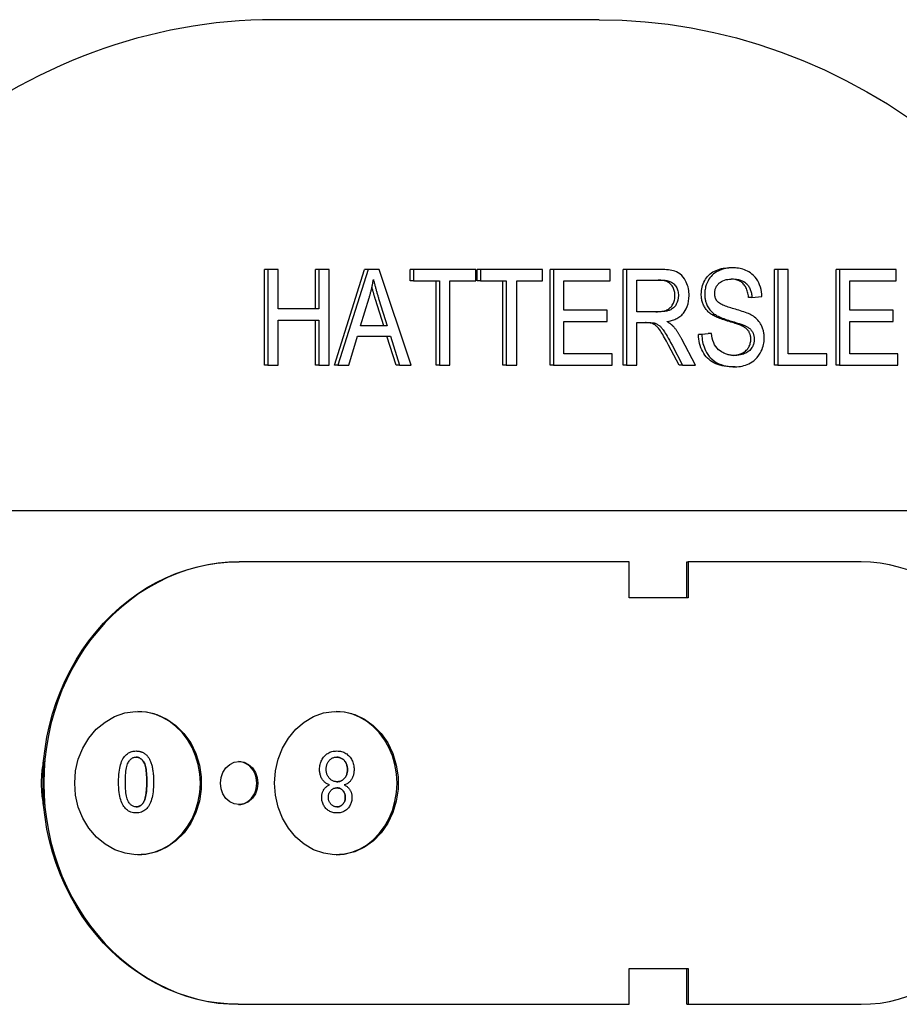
# Model space of a CAD drawing. Header units: millimetres. Extents: x 17 to 3703, y 14 to 406.
# Tile 5 of 11: x 298 to 335, y 365 to 406. Entities that reach past the tile are written whole.
import ezdxf

# ---------------------------------------------------------------- set-up
doc = ezdxf.new("R2010")
doc.units = ezdxf.units.MM
doc.layers.add('DETAIL', color=2, linetype='Continuous')

msp = doc.modelspace()

# ---------------------------------------------------------------- linework, layer by layer
at = {"layer": 'DETAIL'}
for p, q in [((322.407, 406.458), (308.814, 406.458)), ((308.405, 392.011), (308.405, 396.011)), ((308.548, 396.011), (308.405, 396.011)), ((308.548, 396.011), (308.548, 392.011)), ((308.983, 396.011), (308.548, 396.011)), ((308.983, 394.368), (308.983, 396.011)), ((310.537, 394.368), (310.537, 396.011)), ((310.681, 396.011), (310.537, 396.011)), ((310.681, 396.011), (310.681, 394.368)), ((311.115, 396.011), (310.681, 396.011)), ((311.115, 392.011), (311.115, 396.011)), ((311.337, 392.011), (312.595, 396.011)), ((312.739, 396.011), (311.48, 392.011)), ((312.739, 396.011), (312.595, 396.011)), ((313.208, 396.011), (312.739, 396.011)), ((314.547, 392.011), (313.208, 396.011)), ((314.503, 395.539), (314.503, 396.011)), ((314.647, 396.011), (314.503, 396.011)), ((314.647, 396.011), (314.647, 395.539)), ((317.244, 396.011), (314.647, 396.011)), ((317.244, 395.539), (317.244, 396.011)), ((317.3, 395.539), (317.3, 396.011)), ((317.444, 396.011), (317.3, 396.011)), ((317.444, 396.011), (317.444, 395.539)), ((320.041, 396.011), (317.444, 396.011)), ((320.041, 395.539), (320.041, 396.011)), ((320.352, 392.011), (320.352, 396.011)), ((320.496, 396.011), (320.352, 396.011)), ((320.496, 396.011), (320.496, 392.011)), ((322.868, 396.011), (320.496, 396.011)), ((322.868, 395.539), (322.868, 396.011)), ((323.404, 392.011), (323.404, 396.011)), ((323.547, 396.011), (323.404, 396.011)), ((323.547, 396.011), (323.547, 392.011)), ((325.001, 396.011), (323.547, 396.011)), ((327.978, 396.081), (327.834, 396.081)), ((329.74, 392.011), (329.74, 396.011)), ((329.883, 396.011), (329.74, 396.011)), ((330.318, 396.011), (329.883, 396.011)), ((329.883, 396.011), (329.883, 392.011)), ((330.318, 392.484), (330.318, 396.011)), ((332.312, 392.011), (332.312, 396.011)), ((332.456, 396.011), (332.312, 396.011)), ((334.828, 396.011), (332.456, 396.011)), ((332.456, 396.011), (332.456, 392.011)), ((334.828, 395.539), (334.828, 396.011)), ((314.647, 395.539), (314.503, 395.539)), ((314.647, 395.539), (315.726, 395.539)), ((315.582, 392.011), (315.582, 395.539)), ((315.726, 395.539), (315.726, 392.011)), ((316.16, 392.011), (316.16, 395.539)), ((316.16, 395.539), (317.244, 395.539)), ((317.444, 395.539), (317.3, 395.539)), ((317.444, 395.539), (318.523, 395.539)), ((318.379, 392.011), (318.379, 395.539)), ((318.523, 395.539), (318.523, 392.011)), ((318.957, 392.011), (318.957, 395.539)), ((318.957, 395.539), (320.041, 395.539)), ((320.93, 395.539), (322.868, 395.539)), ((320.93, 394.316), (320.93, 395.539)), ((323.982, 395.569), (325.018, 395.569)), ((323.982, 394.246), (323.982, 395.569)), ((332.89, 394.316), (332.89, 395.539)), ((332.89, 395.539), (334.828, 395.539)), ((328.797, 394.847), (329.212, 394.886)), ((312.424, 393.652), (312.786, 394.825)), ((313.394, 393.652), (313.05, 394.761)), ((313.193, 394.761), (313.538, 393.652)), ((328.797, 394.847), (328.654, 394.847)), ((310.681, 394.368), (308.983, 394.368)), ((322.746, 394.316), (320.93, 394.316)), ((322.746, 393.844), (322.746, 394.316)), ((324.914, 394.246), (323.982, 394.246)), ((327.286, 394.109), (327.143, 394.109)), ((334.706, 394.316), (332.89, 394.316)), ((334.706, 393.844), (334.706, 394.316)), ((308.983, 392.011), (308.983, 393.895)), ((308.983, 393.895), (310.681, 393.895)), ((310.537, 392.011), (310.537, 393.895)), ((310.681, 393.895), (310.681, 392.011)), ((313.538, 393.652), (312.424, 393.652)), ((320.93, 392.484), (320.93, 393.844)), ((320.93, 393.844), (322.746, 393.844)), ((323.982, 392.011), (323.982, 393.789)), ((323.982, 393.789), (324.484, 393.789)), ((324.726, 393.77), (324.583, 393.77)), ((328.507, 393.661), (328.364, 393.661)), ((332.89, 392.484), (332.89, 393.844)), ((332.89, 393.844), (334.706, 393.844)), ((311.939, 392.011), (312.299, 393.222)), ((312.299, 393.222), (313.673, 393.222)), ((313.909, 392.011), (313.529, 393.222)), ((313.673, 393.222), (314.052, 392.011)), ((326.556, 393.298), (326.965, 393.341)), ((326.699, 393.298), (326.556, 393.298)), ((327.109, 393.341), (326.699, 393.298)), ((327.109, 393.341), (326.965, 393.341)), ((325.747, 392.011), (325.312, 392.844)), ((325.455, 392.844), (325.89, 392.011)), ((326.432, 392.011), (325.865, 393.1)), ((322.943, 392.484), (320.93, 392.484)), ((322.943, 392.011), (322.943, 392.484)), ((331.931, 392.484), (330.318, 392.484)), ((331.931, 392.011), (331.931, 392.484)), ((334.903, 392.484), (332.89, 392.484)), ((334.903, 392.011), (334.903, 392.484)), ((308.548, 392.011), (308.405, 392.011)), ((308.548, 392.011), (308.983, 392.011)), ((310.681, 392.011), (310.537, 392.011)), ((310.681, 392.011), (311.115, 392.011)), ((311.48, 392.011), (311.337, 392.011)), ((311.48, 392.011), (311.939, 392.011)), ((314.052, 392.011), (313.909, 392.011)), ((314.052, 392.011), (314.547, 392.011)), ((315.726, 392.011), (315.582, 392.011)), ((315.726, 392.011), (316.16, 392.011)), ((318.523, 392.011), (318.379, 392.011)), ((318.523, 392.011), (318.957, 392.011)), ((320.496, 392.011), (320.352, 392.011)), ((320.496, 392.011), (322.943, 392.011)), ((323.547, 392.011), (323.404, 392.011)), ((323.547, 392.011), (323.982, 392.011)), ((325.89, 392.011), (325.747, 392.011)), ((325.89, 392.011), (326.432, 392.011)), ((329.883, 392.011), (329.74, 392.011)), ((329.883, 392.011), (331.931, 392.011)), ((332.456, 392.011), (332.312, 392.011)), ((332.456, 392.011), (334.903, 392.011)), ((328.098, 391.944), (327.954, 391.944)), ((292.914, 385.933), (300.249, 385.933)), ((302.456, 385.933), (346.144, 385.933)), ((307.3, 383.783), (307.349, 383.783)), ((323.664, 383.783), (307.349, 383.783)), ((323.664, 382.283), (323.664, 383.783)), ((326.069, 383.783), (326.127, 383.783)), ((326.069, 382.283), (326.069, 383.783)), ((333.365, 383.783), (326.127, 383.783)), ((326.127, 383.783), (326.127, 382.283)), ((326.127, 382.283), (323.664, 382.283)), ((303.037, 375.877), (303.037, 375.877)), ((311.433, 375.877), (311.433, 375.877)), ((311.126, 374.456), (311.126, 374.456)), ((303.037, 373.284), (303.037, 373.284)), ((311.438, 373.284), (311.438, 373.284)), ((323.664, 365.283), (323.664, 366.783)), ((323.664, 366.783), (326.127, 366.783)), ((326.069, 365.283), (326.069, 366.783)), ((326.127, 366.783), (326.127, 365.283)), ((307.3, 365.283), (307.349, 365.283)), ((307.349, 365.283), (323.664, 365.283)), ((326.069, 365.283), (326.127, 365.283)), ((326.127, 365.283), (333.365, 365.283))]:
    msp.add_line(p, q, dxfattribs=at)
at = {"layer": 'DETAIL', "flags": 128}
for points in [[(322.407, 406.458), (323.372, 406.437), (324.336, 406.373), (325.297, 406.266), (326.254, 406.118), (327.205, 405.927), (328.15, 405.694), (329.086, 405.42), (330.013, 405.105), (330.929, 404.75), (331.834, 404.355), (332.725, 403.92), (333.602, 403.447), (334.464, 402.936), (335.309, 402.388)], [(326.167, 394.92), (326.166, 394.993), (326.16, 395.066), (326.151, 395.138), (326.139, 395.209), (326.122, 395.28), (326.102, 395.348), (326.078, 395.415), (326.051, 395.48), (326.02, 395.544), (325.979, 395.616), (325.926, 395.691), (325.86, 395.766), (325.785, 395.831), (325.712, 395.879), (325.642, 395.914), (325.577, 395.939), (325.513, 395.958), (325.445, 395.974), (325.374, 395.986), (325.302, 395.996), (325.227, 396.003), (325.152, 396.008), (325.076, 396.011), (325.001, 396.011)], [(326.678, 394.978), (326.68, 395.053), (326.687, 395.128), (326.698, 395.2), (326.713, 395.272), (326.733, 395.342), (326.758, 395.411), (326.786, 395.479), (326.819, 395.545), (326.857, 395.608), (326.898, 395.668), (326.943, 395.724), (326.993, 395.776), (327.046, 395.824), (327.104, 395.868), (327.166, 395.908), (327.231, 395.944), (327.3, 395.976), (327.371, 396.004), (327.443, 396.028), (327.518, 396.047), (327.594, 396.062), (327.672, 396.073), (327.752, 396.079), (327.834, 396.081)], [(327.978, 396.081), (327.842, 396.076), (327.708, 396.057), (327.578, 396.025), (327.468, 395.987), (327.38, 395.947), (327.314, 395.911), (327.252, 395.871), (327.194, 395.827), (327.138, 395.778), (327.086, 395.723), (327.037, 395.663), (326.996, 395.602), (326.961, 395.542), (326.931, 395.483), (326.907, 395.428), (326.888, 395.376), (326.872, 395.328), (326.859, 395.28), (326.847, 395.231), (326.838, 395.181), (326.831, 395.131), (326.826, 395.08), (326.823, 395.029), (326.822, 394.978)], [(329.212, 394.886), (329.206, 394.985), (329.194, 395.084), (329.176, 395.181), (329.151, 395.275), (329.119, 395.366), (329.082, 395.455), (329.037, 395.54), (328.986, 395.621), (328.927, 395.697), (328.863, 395.765), (328.798, 395.823), (328.732, 395.872), (328.667, 395.913), (328.605, 395.946), (328.544, 395.974), (328.484, 395.998), (328.422, 396.019), (328.36, 396.036), (328.297, 396.051), (328.234, 396.062), (328.17, 396.071), (328.106, 396.077), (328.042, 396.08), (327.978, 396.081)], [(312.786, 394.825), (312.795, 394.857), (312.804, 394.888), (312.813, 394.919), (312.822, 394.951), (312.83, 394.982), (312.839, 395.014), (312.847, 395.045), (312.855, 395.077), (312.863, 395.109), (312.871, 395.14), (312.878, 395.172), (312.886, 395.204), (312.893, 395.236), (312.9, 395.268), (312.907, 395.3), (312.914, 395.332), (312.921, 395.364), (312.928, 395.397), (312.934, 395.429), (312.94, 395.461), (312.946, 395.493), (312.952, 395.526), (312.958, 395.558), (312.963, 395.591)], [(312.963, 395.591), (312.972, 395.556), (312.98, 395.521), (312.989, 395.486), (312.997, 395.45), (313.007, 395.415), (313.016, 395.38), (313.025, 395.344), (313.034, 395.309), (313.044, 395.275), (313.053, 395.24), (313.063, 395.206), (313.072, 395.172), (313.082, 395.138), (313.092, 395.104), (313.102, 395.069), (313.111, 395.035), (313.122, 395), (313.132, 394.966), (313.142, 394.931), (313.152, 394.897), (313.162, 394.863), (313.173, 394.829), (313.183, 394.795), (313.193, 394.761)], [(325.577, 394.92), (325.576, 394.966), (325.572, 395.012), (325.566, 395.055), (325.558, 395.098), (325.548, 395.139), (325.535, 395.178), (325.519, 395.216), (325.502, 395.253), (325.482, 395.289), (325.46, 395.323), (325.435, 395.355), (325.408, 395.386), (325.379, 395.416), (325.347, 395.442), (325.312, 395.466), (325.274, 395.488), (325.234, 395.507), (325.191, 395.524), (325.145, 395.538), (325.096, 395.549), (325.045, 395.558), (324.991, 395.564), (324.934, 395.568), (324.875, 395.569)], [(325.018, 395.569), (325.062, 395.569), (325.106, 395.566), (325.149, 395.563), (325.193, 395.557), (325.236, 395.55), (325.279, 395.54), (325.321, 395.528), (325.363, 395.513), (325.404, 395.495), (325.443, 395.474), (325.479, 395.45), (325.513, 395.424), (325.544, 395.394), (325.574, 395.361), (325.601, 395.325), (325.626, 395.287), (325.648, 395.247), (325.668, 395.204), (325.685, 395.16), (325.698, 395.113), (325.708, 395.066), (325.715, 395.018), (325.719, 394.969), (325.72, 394.92)], [(327.239, 395.014), (327.24, 395.049), (327.242, 395.084), (327.247, 395.118), (327.254, 395.152), (327.263, 395.185), (327.273, 395.218), (327.286, 395.249), (327.3, 395.279), (327.316, 395.308), (327.334, 395.335), (327.352, 395.362), (327.372, 395.387), (327.393, 395.411), (327.415, 395.434), (327.443, 395.46), (327.479, 395.487), (327.524, 395.516), (327.579, 395.543), (327.644, 395.568), (327.713, 395.587), (327.784, 395.6), (327.855, 395.609), (327.926, 395.614), (327.995, 395.615)], [(328.654, 394.847), (328.647, 394.906), (328.639, 394.963), (328.629, 395.018), (328.617, 395.07), (328.602, 395.12), (328.586, 395.168), (328.567, 395.213), (328.547, 395.255), (328.524, 395.296), (328.499, 395.334), (328.473, 395.37), (328.444, 395.403), (328.413, 395.434), (328.38, 395.463), (328.345, 395.489), (328.307, 395.512), (328.267, 395.533), (328.224, 395.552), (328.18, 395.569), (328.133, 395.582), (328.083, 395.594), (328.031, 395.603), (327.977, 395.609), (327.921, 395.613)], [(327.995, 395.615), (328.074, 395.613), (328.154, 395.606), (328.234, 395.592), (328.312, 395.572), (328.387, 395.544), (328.451, 395.512), (328.504, 395.478), (328.545, 395.445), (328.576, 395.415), (328.602, 395.386), (328.627, 395.356), (328.65, 395.324), (328.671, 395.29), (328.69, 395.255), (328.708, 395.218), (328.725, 395.179), (328.739, 395.14), (328.752, 395.1), (328.763, 395.059), (328.772, 395.017), (328.781, 394.975), (328.787, 394.932), (328.793, 394.89), (328.797, 394.847)], [(313.05, 394.761), (313.043, 394.785), (313.035, 394.808), (313.028, 394.831), (313.022, 394.854), (313.015, 394.877), (313.008, 394.9), (313.001, 394.922), (312.995, 394.944), (312.988, 394.966), (312.982, 394.988), (312.975, 395.01), (312.969, 395.031), (312.963, 395.052), (312.957, 395.073), (312.951, 395.094), (312.945, 395.114), (312.939, 395.135), (312.934, 395.155), (312.928, 395.175), (312.922, 395.195), (312.917, 395.214), (312.912, 395.234), (312.906, 395.253), (312.901, 395.272)], [(324.77, 394.246), (324.842, 394.247), (324.911, 394.251), (324.975, 394.257), (325.035, 394.265), (325.091, 394.275), (325.143, 394.288), (325.191, 394.303), (325.235, 394.321), (325.275, 394.341), (325.313, 394.364), (325.349, 394.39), (325.382, 394.418), (325.413, 394.45), (325.441, 394.484), (325.466, 394.522), (325.489, 394.562), (325.51, 394.604), (325.528, 394.646), (325.543, 394.69), (325.555, 394.734), (325.565, 394.779), (325.571, 394.825), (325.575, 394.872), (325.577, 394.92)], [(325.72, 394.92), (325.715, 394.825), (325.698, 394.732), (325.67, 394.643), (325.632, 394.561), (325.592, 394.495), (325.552, 394.446), (325.514, 394.408), (325.475, 394.376), (325.437, 394.351), (325.4, 394.331), (325.365, 394.315), (325.334, 394.303), (325.303, 394.293), (325.271, 394.284), (325.237, 394.276), (325.203, 394.269), (325.168, 394.263), (325.133, 394.258), (325.097, 394.254), (325.06, 394.251), (325.024, 394.249), (324.987, 394.247), (324.95, 394.246), (324.914, 394.246)], [(325.246, 393.831), (325.292, 393.84), (325.339, 393.85), (325.385, 393.861), (325.432, 393.874), (325.478, 393.888), (325.523, 393.905), (325.568, 393.923), (325.613, 393.943), (325.656, 393.965), (325.699, 393.989), (325.74, 394.015), (325.78, 394.044), (325.819, 394.075), (325.857, 394.108), (325.892, 394.145), (325.927, 394.183), (325.962, 394.229), (326.003, 394.291), (326.046, 394.368), (326.088, 394.463), (326.124, 394.572), (326.149, 394.685), (326.163, 394.802), (326.167, 394.92)], [(327.143, 394.109), (327.104, 394.134), (327.068, 394.161), (327.033, 394.188), (326.999, 394.217), (326.968, 394.246), (326.938, 394.277), (326.91, 394.308), (326.883, 394.341), (326.858, 394.374), (326.835, 394.409), (326.813, 394.444), (326.793, 394.481), (326.775, 394.518), (326.758, 394.556), (326.743, 394.595), (326.729, 394.635), (326.717, 394.675), (326.707, 394.716), (326.698, 394.758), (326.691, 394.801), (326.685, 394.844), (326.681, 394.888), (326.679, 394.932), (326.678, 394.978)], [(326.822, 394.978), (326.822, 394.94), (326.824, 394.903), (326.827, 394.866), (326.83, 394.829), (326.836, 394.792), (326.842, 394.756), (326.849, 394.72), (326.858, 394.684), (326.868, 394.649), (326.88, 394.612), (326.894, 394.574), (326.911, 394.535), (326.929, 394.494), (326.951, 394.454), (326.976, 394.412), (327.004, 394.371), (327.034, 394.331), (327.066, 394.293), (327.1, 394.258), (327.135, 394.224), (327.171, 394.192), (327.208, 394.163), (327.247, 394.135), (327.286, 394.109)], [(327.366, 394.658), (327.356, 394.669), (327.346, 394.681), (327.337, 394.693), (327.328, 394.706), (327.319, 394.719), (327.311, 394.732), (327.303, 394.746), (327.295, 394.76), (327.288, 394.774), (327.281, 394.789), (327.275, 394.804), (327.27, 394.819), (327.264, 394.835), (327.26, 394.851), (327.256, 394.866), (327.252, 394.882), (327.249, 394.899), (327.246, 394.915), (327.244, 394.931), (327.242, 394.948), (327.24, 394.964), (327.239, 394.981), (327.239, 394.998), (327.239, 395.014)], [(328.752, 394.118), (328.703, 394.143), (328.649, 394.168), (328.59, 394.192), (328.527, 394.216), (328.46, 394.24), (328.392, 394.262), (328.321, 394.285), (328.251, 394.306), (328.18, 394.328), (328.11, 394.348), (328.042, 394.368), (327.977, 394.387), (327.915, 394.405), (327.857, 394.423), (327.802, 394.441), (327.745, 394.46), (327.689, 394.48), (327.634, 394.502), (327.581, 394.524), (327.53, 394.548), (327.483, 394.572), (327.441, 394.598), (327.401, 394.626), (327.366, 394.658)], [(328.364, 393.661), (328.34, 393.672), (328.311, 393.684), (328.278, 393.697), (328.24, 393.711), (328.198, 393.726), (328.151, 393.742), (328.1, 393.759), (328.045, 393.777), (327.985, 393.795), (327.92, 393.815), (327.852, 393.836), (327.778, 393.857), (327.705, 393.879), (327.635, 393.901), (327.569, 393.923), (327.506, 393.944), (327.448, 393.966), (327.393, 393.987), (327.342, 394.007), (327.294, 394.028), (327.251, 394.049), (327.211, 394.069), (327.175, 394.089), (327.143, 394.109)], [(327.286, 394.109), (327.332, 394.081), (327.382, 394.055), (327.437, 394.029), (327.495, 394.004), (327.556, 393.979), (327.619, 393.956), (327.683, 393.934), (327.748, 393.912), (327.812, 393.892), (327.875, 393.872), (327.937, 393.853), (327.996, 393.835), (328.052, 393.819), (328.105, 393.802), (328.157, 393.786), (328.207, 393.771), (328.255, 393.755), (328.3, 393.74), (328.343, 393.725), (328.383, 393.711), (328.42, 393.698), (328.453, 393.685), (328.482, 393.672), (328.507, 393.661)], [(329.309, 393.142), (329.308, 393.181), (329.307, 393.22), (329.304, 393.258), (329.301, 393.297), (329.296, 393.335), (329.29, 393.372), (329.283, 393.41), (329.274, 393.447), (329.265, 393.484), (329.254, 393.52), (329.241, 393.559), (329.225, 393.601), (329.206, 393.645), (329.183, 393.692), (329.155, 393.741), (329.123, 393.791), (329.085, 393.841), (329.043, 393.89), (328.999, 393.936), (328.953, 393.978), (328.905, 394.017), (328.855, 394.054), (328.804, 394.087), (328.752, 394.118)], [(324.583, 393.77), (324.576, 393.772), (324.57, 393.773), (324.563, 393.775), (324.555, 393.776), (324.548, 393.777), (324.54, 393.778), (324.531, 393.78), (324.523, 393.781), (324.514, 393.782), (324.504, 393.783), (324.495, 393.783), (324.485, 393.784), (324.475, 393.785), (324.464, 393.786), (324.453, 393.786), (324.442, 393.787), (324.43, 393.787), (324.418, 393.788), (324.406, 393.788), (324.394, 393.788), (324.381, 393.788), (324.368, 393.789), (324.354, 393.789), (324.341, 393.789)], [(324.484, 393.789), (324.494, 393.789), (324.503, 393.789), (324.513, 393.789), (324.523, 393.789), (324.533, 393.788), (324.543, 393.788), (324.554, 393.788), (324.564, 393.788), (324.574, 393.787), (324.584, 393.787), (324.594, 393.786), (324.604, 393.786), (324.614, 393.785), (324.623, 393.785), (324.633, 393.784), (324.643, 393.783), (324.654, 393.782), (324.664, 393.781), (324.675, 393.78), (324.685, 393.778), (324.696, 393.777), (324.706, 393.775), (324.716, 393.773), (324.726, 393.77)], [(325.312, 392.844), (325.266, 392.931), (325.221, 393.013), (325.179, 393.09), (325.139, 393.161), (325.101, 393.227), (325.065, 393.288), (325.032, 393.344), (325, 393.394), (324.97, 393.44), (324.94, 393.482), (324.912, 393.521), (324.884, 393.556), (324.857, 393.588), (324.83, 393.616), (324.805, 393.641), (324.78, 393.662), (324.756, 393.681), (324.731, 393.698), (324.707, 393.714), (324.682, 393.728), (324.657, 393.741), (324.633, 393.752), (324.608, 393.762), (324.583, 393.77)], [(324.726, 393.77), (324.755, 393.761), (324.783, 393.749), (324.811, 393.736), (324.838, 393.721), (324.865, 393.704), (324.891, 393.687), (324.915, 393.669), (324.938, 393.65), (324.959, 393.63), (324.98, 393.61), (324.999, 393.589), (325.018, 393.567), (325.037, 393.544), (325.058, 393.516), (325.082, 393.485), (325.108, 393.447), (325.137, 393.403), (325.17, 393.352), (325.206, 393.292), (325.246, 393.224), (325.291, 393.146), (325.341, 393.057), (325.395, 392.956), (325.455, 392.844)], [(325.505, 393.633), (325.496, 393.643), (325.486, 393.653), (325.476, 393.663), (325.466, 393.673), (325.455, 393.682), (325.445, 393.692), (325.434, 393.701), (325.424, 393.709), (325.413, 393.718), (325.402, 393.726), (325.392, 393.735), (325.381, 393.743), (325.37, 393.751), (325.359, 393.759), (325.348, 393.766), (325.337, 393.774), (325.325, 393.782), (325.314, 393.789), (325.303, 393.796), (325.291, 393.804), (325.28, 393.811), (325.268, 393.818), (325.257, 393.825), (325.246, 393.831)], [(325.865, 393.1), (325.852, 393.124), (325.839, 393.148), (325.826, 393.172), (325.812, 393.196), (325.799, 393.219), (325.785, 393.243), (325.771, 393.266), (325.757, 393.289), (325.743, 393.312), (325.728, 393.335), (325.714, 393.358), (325.699, 393.38), (325.684, 393.403), (325.669, 393.425), (325.653, 393.447), (325.638, 393.468), (325.622, 393.49), (325.606, 393.511), (325.59, 393.532), (325.573, 393.553), (325.557, 393.573), (325.54, 393.594), (325.523, 393.614), (325.505, 393.633)], [(328.749, 393.097), (328.748, 393.128), (328.746, 393.158), (328.743, 393.188), (328.739, 393.217), (328.733, 393.246), (328.726, 393.274), (328.718, 393.301), (328.709, 393.327), (328.699, 393.353), (328.687, 393.378), (328.674, 393.402), (328.66, 393.426), (328.644, 393.449), (328.627, 393.471), (328.608, 393.493), (328.588, 393.514), (328.565, 393.535), (328.542, 393.555), (328.516, 393.574), (328.489, 393.593), (328.46, 393.611), (328.43, 393.628), (328.398, 393.645), (328.364, 393.661)], [(328.507, 393.661), (328.537, 393.647), (328.566, 393.632), (328.595, 393.615), (328.624, 393.598), (328.652, 393.579), (328.679, 393.559), (328.705, 393.538), (328.731, 393.514), (328.755, 393.489), (328.778, 393.462), (328.797, 393.435), (328.814, 393.408), (328.829, 393.381), (328.841, 393.355), (328.852, 393.329), (328.861, 393.304), (328.868, 393.279), (328.875, 393.253), (328.88, 393.228), (328.884, 393.202), (328.888, 393.176), (328.89, 393.15), (328.891, 393.123), (328.892, 393.097)], [(327.954, 391.944), (327.845, 391.947), (327.74, 391.954), (327.64, 391.967), (327.544, 391.984), (327.453, 392.006), (327.367, 392.033), (327.285, 392.066), (327.208, 392.103), (327.135, 392.145), (327.066, 392.192), (327.001, 392.244), (326.94, 392.301), (326.883, 392.363), (326.83, 392.43), (326.782, 392.502), (326.737, 392.578), (326.697, 392.659), (326.661, 392.742), (326.631, 392.828), (326.606, 392.917), (326.586, 393.008), (326.571, 393.102), (326.561, 393.199), (326.556, 393.298)], [(326.699, 393.298), (326.703, 393.221), (326.709, 393.144), (326.719, 393.067), (326.733, 392.991), (326.749, 392.917), (326.77, 392.844), (326.794, 392.772), (326.821, 392.701), (326.856, 392.625), (326.899, 392.545), (326.95, 392.463), (327.012, 392.38), (327.083, 392.301), (327.16, 392.23), (327.242, 392.169), (327.328, 392.115), (327.417, 392.07), (327.51, 392.033), (327.606, 392.004), (327.703, 391.981), (327.802, 391.964), (327.901, 391.953), (328, 391.946), (328.098, 391.944)], [(328.078, 392.417), (328.039, 392.417), (328, 392.419), (327.961, 392.422), (327.922, 392.427), (327.884, 392.432), (327.845, 392.439), (327.807, 392.448), (327.769, 392.458), (327.732, 392.469), (327.695, 392.482), (327.658, 392.496), (327.621, 392.513), (327.579, 392.534), (327.525, 392.564), (327.464, 392.604), (327.4, 392.655), (327.337, 392.718), (327.282, 392.787), (327.235, 392.865), (327.196, 392.951), (327.164, 393.044), (327.139, 393.141), (327.121, 393.241), (327.109, 393.341)], [(328.006, 392.419), (328.062, 392.423), (328.117, 392.43), (328.17, 392.44), (328.221, 392.452), (328.271, 392.466), (328.319, 392.484), (328.365, 392.503), (328.409, 392.525), (328.451, 392.549), (328.49, 392.575), (328.526, 392.603), (328.56, 392.632), (328.59, 392.664), (328.618, 392.697), (328.643, 392.732), (328.665, 392.769), (328.685, 392.807), (328.702, 392.846), (328.716, 392.886), (328.728, 392.926), (328.737, 392.968), (328.743, 393.01), (328.747, 393.053), (328.749, 393.097)], [(328.892, 393.097), (328.891, 393.061), (328.888, 393.025), (328.884, 392.99), (328.878, 392.955), (328.869, 392.921), (328.86, 392.887), (328.848, 392.854), (328.834, 392.82), (328.817, 392.784), (328.795, 392.746), (328.769, 392.707), (328.737, 392.668), (328.701, 392.631), (328.663, 392.597), (328.622, 392.567), (328.58, 392.54), (328.537, 392.517), (328.491, 392.496), (328.44, 392.475), (328.383, 392.457), (328.318, 392.441), (328.246, 392.428), (328.166, 392.42), (328.078, 392.417)], [(328.098, 391.944), (328.17, 391.946), (328.243, 391.951), (328.315, 391.96), (328.387, 391.973), (328.458, 391.991), (328.528, 392.012), (328.597, 392.038), (328.665, 392.068), (328.732, 392.103), (328.801, 392.145), (328.874, 392.198), (328.948, 392.261), (329.021, 392.338), (329.088, 392.424), (329.143, 392.511), (329.186, 392.593), (329.22, 392.67), (329.244, 392.739), (329.264, 392.804), (329.28, 392.87), (329.293, 392.937), (329.302, 393.004), (329.307, 393.073), (329.309, 393.142)], [(300.249, 385.933), (300.3, 385.933), (300.351, 385.933), (300.403, 385.934), (300.455, 385.934), (300.508, 385.934), (300.562, 385.935), (300.616, 385.935), (300.672, 385.936), (300.728, 385.936), (300.786, 385.937), (300.845, 385.937), (300.906, 385.938), (300.968, 385.938), (301.032, 385.938), (301.098, 385.939), (301.166, 385.939), (301.236, 385.939), (301.304, 385.939), (301.37, 385.938), (301.435, 385.938), (301.497, 385.938), (301.559, 385.937), (301.619, 385.937), (301.677, 385.936)], [(301.677, 385.935), (301.709, 385.934), (301.742, 385.934), (301.774, 385.934), (301.806, 385.934), (301.839, 385.933), (301.871, 385.933), (301.903, 385.933), (301.936, 385.933), (301.968, 385.933), (302.001, 385.932), (302.033, 385.932), (302.066, 385.932), (302.098, 385.932), (302.13, 385.932), (302.163, 385.932), (302.195, 385.932), (302.228, 385.932), (302.26, 385.931), (302.293, 385.931), (302.325, 385.931), (302.358, 385.931), (302.39, 385.931), (302.423, 385.931), (302.455, 385.931)], [(299.171, 375.461), (299.228, 375.96), (299.31, 376.456), (299.415, 376.945), (299.544, 377.428), (299.697, 377.902), (299.871, 378.366), (300.069, 378.818), (300.287, 379.258), (300.527, 379.684), (300.786, 380.094), (301.065, 380.489), (301.362, 380.865), (301.677, 381.223), (302.009, 381.56), (302.355, 381.877), (302.717, 382.173), (303.091, 382.445), (303.478, 382.694), (303.875, 382.919), (304.283, 383.119), (304.699, 383.294), (305.122, 383.442), (305.551, 383.565), (305.984, 383.66), (306.421, 383.728), (306.86, 383.77), (307.3, 383.783)], [(307.349, 383.783), (306.911, 383.77), (306.474, 383.729), (306.04, 383.661), (305.608, 383.567), (305.181, 383.446), (304.76, 383.299), (304.346, 383.126), (303.94, 382.928), (303.544, 382.706), (303.158, 382.459), (302.785, 382.189), (302.425, 381.897), (302.079, 381.583), (301.748, 381.249), (301.433, 380.894), (301.136, 380.522), (300.857, 380.131), (300.597, 379.724), (300.356, 379.302), (300.136, 378.866), (299.938, 378.417), (299.761, 377.957), (299.607, 377.487), (299.476, 377.008), (299.368, 376.522), (299.283, 376.03), (299.223, 375.533), (299.187, 375.034), (299.174, 374.533), (299.187, 374.032), (299.223, 373.533), (299.283, 373.037), (299.368, 372.545), (299.476, 372.059), (299.607, 371.58), (299.761, 371.109), (299.938, 370.649), (300.136, 370.2), (300.356, 369.764), (300.597, 369.342), (300.857, 368.935), (301.136, 368.545), (301.433, 368.172), (301.748, 367.818), (302.079, 367.483), (302.425, 367.169), (302.785, 366.877), (303.158, 366.607), (303.544, 366.361), (303.94, 366.138), (304.346, 365.94), (304.76, 365.767), (305.181, 365.62), (305.608, 365.5), (306.04, 365.405), (306.474, 365.337), (306.911, 365.297), (307.349, 365.283)], [(335.315, 383.446), (334.933, 383.567), (334.546, 383.661), (334.155, 383.729), (333.761, 383.77), (333.365, 383.783)], [(300.468, 374.533), (300.507, 375.041), (300.621, 375.532), (300.808, 375.997), (301.061, 376.418), (301.374, 376.785), (301.737, 377.088), (302.14, 377.317), (302.571, 377.466), (303.018, 377.531), (303.467, 377.509), (303.906, 377.402), (304.322, 377.212), (304.704, 376.946), (305.04, 376.61), (305.321, 376.214), (305.539, 375.77), (305.688, 375.29), (305.764, 374.789), (305.764, 374.28), (305.689, 373.779), (305.54, 373.298), (305.322, 372.855), (305.042, 372.458), (304.706, 372.122), (304.325, 371.855), (303.908, 371.665), (303.47, 371.558), (303.02, 371.536), (302.574, 371.6), (302.142, 371.749), (301.739, 371.977), (301.376, 372.279), (301.062, 372.647), (300.808, 373.07), (300.621, 373.534), (300.507, 374.026), (300.468, 374.533)], [(303.108, 371.533), (303.451, 371.562), (303.788, 371.641), (304.113, 371.769), (304.421, 371.944), (304.705, 372.163), (304.962, 372.421), (305.187, 372.716), (305.377, 373.041), (305.527, 373.391), (305.637, 373.761), (305.703, 374.144), (305.725, 374.533), (305.703, 374.923), (305.637, 375.305), (305.527, 375.675), (305.377, 376.026), (305.187, 376.351), (304.962, 376.645), (304.705, 376.904), (304.421, 377.122), (304.113, 377.297), (303.788, 377.425), (303.451, 377.504), (303.108, 377.533)], [(308.83, 374.533), (308.868, 375.041), (308.979, 375.532), (309.161, 375.997), (309.408, 376.418), (309.714, 376.785), (310.068, 377.088), (310.461, 377.317), (310.882, 377.466), (311.317, 377.531), (311.755, 377.509), (312.183, 377.402), (312.589, 377.212), (312.96, 376.946), (313.288, 376.61), (313.562, 376.214), (313.774, 375.77), (313.92, 375.29), (313.993, 374.789), (313.994, 374.28), (313.92, 373.779), (313.775, 373.298), (313.563, 372.855), (313.29, 372.458), (312.962, 372.122), (312.591, 371.855), (312.185, 371.665), (311.758, 371.558), (311.319, 371.536), (310.884, 371.6), (310.463, 371.749), (310.07, 371.977), (309.716, 372.279), (309.41, 372.647), (309.161, 373.07), (308.979, 373.534), (308.868, 374.026), (308.83, 374.533)], [(311.402, 371.533), (311.737, 371.563), (312.065, 371.642), (312.382, 371.77), (312.681, 371.945), (312.958, 372.164), (313.208, 372.422), (313.427, 372.717), (313.611, 373.042), (313.758, 373.392), (313.865, 373.762), (313.929, 374.144), (313.951, 374.533), (313.929, 374.922), (313.865, 375.305), (313.758, 375.675), (313.611, 376.025), (313.427, 376.35), (313.208, 376.644), (312.958, 376.903), (312.681, 377.121), (312.382, 377.296), (312.065, 377.425), (311.737, 377.504), (311.402, 377.533)], [(302.306, 374.581), (302.307, 374.691), (302.311, 374.794), (302.317, 374.893), (302.326, 374.986), (302.338, 375.073), (302.352, 375.155), (302.368, 375.232), (302.387, 375.304), (302.409, 375.37), (302.433, 375.433), (302.46, 375.492), (302.489, 375.547), (302.521, 375.598), (302.555, 375.645), (302.592, 375.688), (302.631, 375.728), (302.673, 375.762), (302.717, 375.793), (302.764, 375.818), (302.813, 375.839), (302.866, 375.856), (302.92, 375.867), (302.978, 375.874), (303.037, 375.877)], [(302.306, 374.581), (302.307, 374.691), (302.311, 374.794), (302.317, 374.893), (302.326, 374.986), (302.338, 375.073), (302.352, 375.155), (302.368, 375.232), (302.387, 375.304), (302.409, 375.37), (302.433, 375.433), (302.46, 375.492), (302.489, 375.547), (302.521, 375.598), (302.555, 375.645), (302.591, 375.688), (302.631, 375.728), (302.672, 375.762), (302.717, 375.793), (302.764, 375.818), (302.813, 375.839), (302.865, 375.856), (302.92, 375.867), (302.977, 375.874), (303.037, 375.877)], [(302.59, 374.581), (302.591, 374.683), (302.594, 374.778), (302.599, 374.868), (302.605, 374.952), (302.613, 375.03), (302.623, 375.102), (302.635, 375.169), (302.648, 375.229), (302.663, 375.284), (302.68, 375.333), (302.699, 375.376), (302.72, 375.414), (302.742, 375.447), (302.765, 375.477), (302.788, 375.505), (302.813, 375.529), (302.838, 375.551), (302.864, 375.569), (302.891, 375.585), (302.918, 375.598), (302.947, 375.608), (302.976, 375.615), (303.006, 375.62), (303.037, 375.621)], [(303.037, 375.877), (303.064, 375.876), (303.091, 375.875), (303.116, 375.872), (303.142, 375.869), (303.167, 375.865), (303.191, 375.86), (303.215, 375.854), (303.239, 375.848), (303.261, 375.84), (303.284, 375.831), (303.306, 375.822), (303.327, 375.811), (303.348, 375.8), (303.369, 375.788), (303.389, 375.774), (303.408, 375.76), (303.427, 375.745), (303.446, 375.73), (303.464, 375.713), (303.482, 375.695), (303.499, 375.676), (303.515, 375.657), (303.531, 375.637), (303.547, 375.615)], [(303.485, 374.581), (303.485, 374.683), (303.482, 374.779), (303.477, 374.869), (303.471, 374.953), (303.463, 375.031), (303.453, 375.103), (303.441, 375.17), (303.428, 375.231), (303.413, 375.285), (303.396, 375.334), (303.377, 375.378), (303.356, 375.415), (303.334, 375.448), (303.312, 375.478), (303.288, 375.505), (303.264, 375.529), (303.238, 375.551), (303.212, 375.569), (303.185, 375.585), (303.157, 375.598), (303.129, 375.608), (303.099, 375.615), (303.069, 375.62), (303.037, 375.621)], [(303.037, 375.621), (303.069, 375.62), (303.099, 375.615), (303.129, 375.608), (303.157, 375.598), (303.185, 375.585), (303.212, 375.569), (303.238, 375.551), (303.264, 375.529), (303.288, 375.505), (303.312, 375.478), (303.334, 375.448), (303.356, 375.415), (303.377, 375.378), (303.396, 375.334), (303.413, 375.285), (303.428, 375.231), (303.442, 375.17), (303.453, 375.103), (303.463, 375.031), (303.471, 374.953), (303.477, 374.869), (303.482, 374.779), (303.485, 374.683), (303.485, 374.581)], [(303.547, 375.615), (303.565, 375.588), (303.582, 375.559), (303.599, 375.529), (303.615, 375.498), (303.63, 375.465), (303.644, 375.431), (303.658, 375.395), (303.67, 375.358), (303.682, 375.32), (303.693, 375.28), (303.704, 375.239), (303.714, 375.197), (303.722, 375.153), (303.73, 375.108), (303.738, 375.062), (303.744, 375.014), (303.75, 374.965), (303.755, 374.914), (303.759, 374.862), (303.763, 374.809), (303.766, 374.754), (303.767, 374.698), (303.769, 374.64), (303.769, 374.581)], [(310.712, 375.108), (310.713, 375.161), (310.717, 375.214), (310.724, 375.264), (310.734, 375.313), (310.747, 375.361), (310.762, 375.407), (310.78, 375.452), (310.8, 375.496), (310.824, 375.538), (310.85, 375.578), (310.879, 375.617), (310.911, 375.655), (310.945, 375.69), (310.981, 375.723), (311.018, 375.752), (311.057, 375.778), (311.098, 375.801), (311.141, 375.821), (311.185, 375.838), (311.231, 375.852), (311.279, 375.863), (311.329, 375.87), (311.38, 375.875), (311.433, 375.877)], [(310.712, 375.108), (310.713, 375.161), (310.717, 375.214), (310.724, 375.264), (310.734, 375.313), (310.746, 375.361), (310.762, 375.407), (310.78, 375.452), (310.8, 375.496), (310.824, 375.538), (310.85, 375.578), (310.879, 375.617), (310.911, 375.655), (310.945, 375.69), (310.981, 375.723), (311.018, 375.752), (311.057, 375.778), (311.098, 375.801), (311.141, 375.821), (311.185, 375.838), (311.231, 375.852), (311.279, 375.863), (311.329, 375.87), (311.38, 375.875), (311.433, 375.877)], [(310.989, 375.112), (310.99, 375.148), (310.993, 375.183), (310.997, 375.217), (311.003, 375.251), (311.011, 375.283), (311.02, 375.313), (311.032, 375.343), (311.045, 375.372), (311.059, 375.4), (311.076, 375.427), (311.094, 375.452), (311.114, 375.477), (311.135, 375.5), (311.157, 375.521), (311.18, 375.54), (311.204, 375.557), (311.229, 375.572), (311.255, 375.585), (311.282, 375.596), (311.31, 375.605), (311.339, 375.612), (311.369, 375.617), (311.4, 375.62), (311.432, 375.621)], [(311.877, 375.1), (311.876, 375.134), (311.873, 375.166), (311.869, 375.199), (311.863, 375.232), (311.856, 375.264), (311.846, 375.296), (311.835, 375.327), (311.823, 375.359), (311.808, 375.389), (311.792, 375.418), (311.775, 375.444), (311.755, 375.47), (311.734, 375.493), (311.712, 375.514), (311.688, 375.534), (311.662, 375.552), (311.635, 375.568), (311.607, 375.582), (311.579, 375.594), (311.551, 375.604), (311.522, 375.611), (311.492, 375.617), (311.462, 375.62), (311.432, 375.621)], [(311.432, 375.621), (311.462, 375.62), (311.492, 375.617), (311.522, 375.611), (311.551, 375.604), (311.579, 375.594), (311.607, 375.582), (311.635, 375.568), (311.662, 375.552), (311.688, 375.534), (311.712, 375.514), (311.734, 375.493), (311.755, 375.47), (311.775, 375.444), (311.792, 375.418), (311.808, 375.389), (311.823, 375.359), (311.835, 375.327), (311.846, 375.296), (311.856, 375.264), (311.863, 375.232), (311.869, 375.199), (311.873, 375.166), (311.876, 375.134), (311.877, 375.1)], [(311.433, 375.877), (311.486, 375.875), (311.538, 375.87), (311.587, 375.863), (311.635, 375.852), (311.681, 375.838), (311.726, 375.821), (311.768, 375.801), (311.809, 375.778), (311.848, 375.751), (311.885, 375.722), (311.921, 375.69), (311.955, 375.654), (311.987, 375.616), (312.016, 375.577), (312.042, 375.536), (312.065, 375.493), (312.086, 375.449), (312.104, 375.404), (312.119, 375.357), (312.131, 375.308), (312.141, 375.258), (312.148, 375.206), (312.152, 375.153), (312.153, 375.098)], [(299.171, 373.606), (299.157, 373.682), (299.145, 373.759), (299.133, 373.835), (299.123, 373.912), (299.114, 373.99), (299.106, 374.067), (299.1, 374.145), (299.094, 374.222), (299.09, 374.3), (299.087, 374.378), (299.085, 374.455), (299.085, 374.533), (299.085, 374.611), (299.087, 374.689), (299.09, 374.767), (299.094, 374.844), (299.1, 374.922), (299.106, 375), (299.114, 375.077), (299.123, 375.154), (299.133, 375.231), (299.145, 375.308), (299.157, 375.384), (299.171, 375.461)], [(299.171, 375.461), (299.165, 375.384), (299.158, 375.307), (299.153, 375.229), (299.148, 375.152), (299.144, 375.075), (299.14, 374.998), (299.137, 374.92), (299.134, 374.843), (299.132, 374.766), (299.131, 374.688), (299.13, 374.611), (299.13, 374.533), (299.13, 374.456), (299.131, 374.378), (299.132, 374.301), (299.134, 374.224), (299.137, 374.146), (299.14, 374.069), (299.144, 373.992), (299.148, 373.914), (299.153, 373.837), (299.158, 373.76), (299.165, 373.683), (299.171, 373.606)], [(306.562, 374.533), (306.589, 374.766), (306.668, 374.983), (306.793, 375.17), (306.956, 375.313), (307.146, 375.403), (307.349, 375.433), (307.552, 375.403), (307.742, 375.313), (307.904, 375.17), (308.029, 374.984), (308.107, 374.767), (308.134, 374.534), (308.107, 374.301), (308.029, 374.084), (307.905, 373.897), (307.742, 373.754), (307.553, 373.664), (307.35, 373.633), (307.146, 373.664), (306.956, 373.753), (306.793, 373.896), (306.668, 374.083), (306.589, 374.3), (306.562, 374.533)], [(307.325, 373.634), (307.425, 373.645), (307.523, 373.67), (307.618, 373.71), (307.707, 373.763), (307.789, 373.829), (307.864, 373.907), (307.929, 373.995), (307.984, 374.091), (308.027, 374.195), (308.059, 374.305), (308.078, 374.418), (308.085, 374.533), (308.078, 374.648), (308.059, 374.762), (308.027, 374.871), (307.984, 374.975), (307.929, 375.072), (307.864, 375.16), (307.789, 375.237), (307.707, 375.303), (307.618, 375.357), (307.523, 375.396), (307.425, 375.422), (307.325, 375.433)], [(311.126, 374.456), (311.093, 374.469), (311.061, 374.483), (311.031, 374.499), (311.001, 374.516), (310.974, 374.535), (310.947, 374.555), (310.922, 374.576), (310.898, 374.598), (310.876, 374.622), (310.855, 374.647), (310.836, 374.674), (310.817, 374.701), (310.8, 374.73), (310.785, 374.76), (310.771, 374.791), (310.759, 374.822), (310.748, 374.855), (310.738, 374.888), (310.73, 374.923), (310.724, 374.958), (310.719, 374.994), (310.715, 375.031), (310.713, 375.069), (310.712, 375.108)], [(311.126, 374.456), (311.093, 374.469), (311.061, 374.483), (311.031, 374.499), (311.001, 374.516), (310.974, 374.535), (310.947, 374.555), (310.922, 374.576), (310.898, 374.598), (310.876, 374.622), (310.855, 374.647), (310.835, 374.674), (310.817, 374.701), (310.8, 374.73), (310.785, 374.76), (310.771, 374.791), (310.759, 374.822), (310.748, 374.855), (310.738, 374.888), (310.73, 374.923), (310.724, 374.958), (310.719, 374.994), (310.715, 375.031), (310.713, 375.069), (310.712, 375.108)], [(311.44, 374.591), (311.408, 374.592), (311.377, 374.595), (311.347, 374.6), (311.318, 374.607), (311.29, 374.617), (311.263, 374.628), (311.236, 374.641), (311.211, 374.656), (311.186, 374.674), (311.163, 374.693), (311.14, 374.715), (311.118, 374.738), (311.097, 374.763), (311.079, 374.789), (311.062, 374.817), (311.047, 374.845), (311.033, 374.875), (311.022, 374.905), (311.012, 374.937), (311.004, 374.97), (310.997, 375.004), (310.993, 375.039), (310.99, 375.075), (310.989, 375.112)], [(311.44, 374.591), (311.471, 374.592), (311.502, 374.595), (311.531, 374.6), (311.559, 374.607), (311.587, 374.616), (311.613, 374.627), (311.639, 374.64), (311.664, 374.656), (311.688, 374.673), (311.71, 374.692), (311.732, 374.713), (311.753, 374.736), (311.773, 374.761), (311.791, 374.787), (311.807, 374.813), (311.822, 374.841), (311.835, 374.87), (311.846, 374.9), (311.855, 374.931), (311.863, 374.963), (311.869, 374.995), (311.873, 375.029), (311.876, 375.064), (311.877, 375.1)], [(311.877, 375.1), (311.876, 375.064), (311.873, 375.029), (311.869, 374.995), (311.863, 374.963), (311.855, 374.931), (311.846, 374.9), (311.835, 374.87), (311.822, 374.841), (311.807, 374.813), (311.791, 374.787), (311.773, 374.761), (311.753, 374.736), (311.732, 374.713), (311.71, 374.692), (311.688, 374.673), (311.664, 374.656), (311.639, 374.64), (311.613, 374.627), (311.587, 374.616), (311.559, 374.607), (311.531, 374.6), (311.502, 374.595), (311.471, 374.592), (311.44, 374.591)], [(312.153, 375.098), (312.152, 375.058), (312.15, 375.018), (312.146, 374.979), (312.141, 374.942), (312.134, 374.906), (312.126, 374.871), (312.116, 374.837), (312.105, 374.804), (312.092, 374.772), (312.078, 374.741), (312.062, 374.712), (312.045, 374.683), (312.026, 374.656), (312.006, 374.63), (311.985, 374.606), (311.962, 374.583), (311.939, 374.562), (311.913, 374.542), (311.887, 374.524), (311.859, 374.508), (311.83, 374.492), (311.8, 374.479), (311.768, 374.466), (311.735, 374.456)], [(303.037, 373.284), (302.979, 373.287), (302.922, 373.293), (302.868, 373.305), (302.817, 373.321), (302.768, 373.341), (302.721, 373.367), (302.676, 373.396), (302.635, 373.43), (302.596, 373.467), (302.56, 373.509), (302.526, 373.554), (302.495, 373.604), (302.467, 373.657), (302.441, 373.715), (302.417, 373.776), (302.394, 373.84), (302.374, 373.909), (302.357, 373.981), (302.341, 374.06), (302.328, 374.147), (302.319, 374.243), (302.312, 374.347), (302.307, 374.46), (302.306, 374.581)], [(303.037, 373.284), (302.979, 373.287), (302.922, 373.293), (302.868, 373.305), (302.817, 373.321), (302.768, 373.341), (302.721, 373.367), (302.676, 373.396), (302.635, 373.43), (302.596, 373.467), (302.56, 373.509), (302.526, 373.554), (302.495, 373.604), (302.467, 373.657), (302.441, 373.715), (302.417, 373.776), (302.394, 373.84), (302.374, 373.909), (302.356, 373.981), (302.341, 374.06), (302.328, 374.147), (302.319, 374.243), (302.312, 374.347), (302.307, 374.46), (302.306, 374.581)], [(303.041, 373.542), (303.009, 373.543), (302.979, 373.548), (302.949, 373.555), (302.92, 373.565), (302.892, 373.578), (302.865, 373.593), (302.838, 373.612), (302.813, 373.633), (302.788, 373.658), (302.765, 373.685), (302.742, 373.715), (302.72, 373.748), (302.699, 373.785), (302.68, 373.828), (302.663, 373.877), (302.648, 373.932), (302.635, 373.993), (302.623, 374.059), (302.613, 374.132), (302.605, 374.21), (302.599, 374.294), (302.594, 374.384), (302.591, 374.48), (302.59, 374.581)], [(303.769, 374.581), (303.768, 374.471), (303.764, 374.367), (303.758, 374.268), (303.749, 374.174), (303.737, 374.086), (303.723, 374.004), (303.706, 373.927), (303.687, 373.855), (303.665, 373.789), (303.641, 373.726), (303.615, 373.667), (303.585, 373.612), (303.554, 373.561), (303.52, 373.514), (303.483, 373.471), (303.444, 373.432), (303.403, 373.398), (303.359, 373.368), (303.312, 373.342), (303.262, 373.321), (303.21, 373.305), (303.155, 373.294), (303.098, 373.287), (303.037, 373.284)], [(303.344, 373.724), (303.355, 373.744), (303.366, 373.765), (303.377, 373.788), (303.387, 373.812), (303.396, 373.838), (303.406, 373.864), (303.414, 373.893), (303.422, 373.922), (303.43, 373.953), (303.437, 373.986), (303.444, 374.019), (303.45, 374.054), (303.456, 374.091), (303.461, 374.129), (303.465, 374.168), (303.47, 374.208), (303.473, 374.25), (303.477, 374.293), (303.479, 374.338), (303.481, 374.384), (303.483, 374.431), (303.484, 374.48), (303.485, 374.53), (303.485, 374.581)], [(303.485, 374.581), (303.485, 374.53), (303.484, 374.48), (303.483, 374.431), (303.482, 374.384), (303.479, 374.338), (303.477, 374.293), (303.473, 374.25), (303.47, 374.208), (303.466, 374.168), (303.461, 374.129), (303.456, 374.091), (303.45, 374.054), (303.444, 374.019), (303.437, 373.986), (303.43, 373.953), (303.422, 373.922), (303.414, 373.893), (303.406, 373.864), (303.397, 373.838), (303.387, 373.812), (303.377, 373.788), (303.366, 373.765), (303.355, 373.744), (303.344, 373.724)], [(310.802, 373.946), (310.803, 373.975), (310.804, 374.004), (310.807, 374.032), (310.811, 374.059), (310.816, 374.085), (310.822, 374.111), (310.83, 374.136), (310.838, 374.161), (310.847, 374.185), (310.858, 374.208), (310.87, 374.231), (310.882, 374.253), (310.896, 374.275), (310.912, 374.295), (310.928, 374.315), (310.945, 374.334), (310.964, 374.352), (310.984, 374.369), (311.004, 374.386), (311.026, 374.401), (311.05, 374.416), (311.074, 374.43), (311.1, 374.443), (311.126, 374.456)], [(310.802, 373.946), (310.803, 373.975), (310.804, 374.004), (310.807, 374.032), (310.811, 374.059), (310.816, 374.085), (310.822, 374.111), (310.829, 374.136), (310.838, 374.161), (310.847, 374.185), (310.858, 374.208), (310.87, 374.231), (310.882, 374.253), (310.896, 374.275), (310.911, 374.295), (310.928, 374.315), (310.945, 374.334), (310.964, 374.352), (310.983, 374.369), (311.004, 374.386), (311.026, 374.401), (311.05, 374.416), (311.074, 374.43), (311.1, 374.443), (311.126, 374.456)], [(311.08, 373.944), (311.08, 373.972), (311.082, 373.998), (311.086, 374.024), (311.091, 374.048), (311.097, 374.073), (311.104, 374.096), (311.113, 374.119), (311.123, 374.141), (311.135, 374.162), (311.148, 374.183), (311.162, 374.203), (311.178, 374.222), (311.195, 374.24), (311.212, 374.257), (311.231, 374.272), (311.25, 374.285), (311.27, 374.297), (311.291, 374.307), (311.312, 374.316), (311.335, 374.323), (311.358, 374.328), (311.382, 374.332), (311.406, 374.335), (311.432, 374.336)], [(311.788, 373.927), (311.788, 373.957), (311.786, 373.985), (311.782, 374.013), (311.777, 374.04), (311.771, 374.066), (311.764, 374.091), (311.755, 374.115), (311.744, 374.138), (311.733, 374.16), (311.72, 374.181), (311.705, 374.202), (311.689, 374.221), (311.672, 374.24), (311.655, 374.256), (311.636, 374.271), (311.617, 374.285), (311.596, 374.297), (311.575, 374.307), (311.553, 374.316), (311.531, 374.323), (311.507, 374.328), (311.483, 374.332), (311.458, 374.335), (311.432, 374.336)], [(311.432, 374.336), (311.458, 374.335), (311.483, 374.332), (311.507, 374.328), (311.531, 374.323), (311.553, 374.316), (311.575, 374.307), (311.596, 374.297), (311.617, 374.285), (311.636, 374.271), (311.655, 374.256), (311.672, 374.24), (311.689, 374.221), (311.705, 374.202), (311.72, 374.181), (311.733, 374.16), (311.744, 374.138), (311.755, 374.115), (311.764, 374.091), (311.771, 374.066), (311.777, 374.04), (311.782, 374.013), (311.786, 373.985), (311.788, 373.957), (311.788, 373.927)], [(311.735, 374.456), (311.763, 374.443), (311.789, 374.43), (311.814, 374.416), (311.838, 374.401), (311.86, 374.385), (311.882, 374.369), (311.902, 374.352), (311.921, 374.333), (311.938, 374.314), (311.955, 374.295), (311.97, 374.274), (311.984, 374.252), (311.997, 374.23), (312.009, 374.207), (312.019, 374.183), (312.029, 374.159), (312.037, 374.134), (312.045, 374.108), (312.051, 374.082), (312.056, 374.054), (312.06, 374.027), (312.063, 373.998), (312.064, 373.969), (312.065, 373.939)], [(311.438, 373.284), (311.391, 373.286), (311.346, 373.29), (311.302, 373.296), (311.26, 373.306), (311.219, 373.318), (311.18, 373.332), (311.142, 373.35), (311.106, 373.37), (311.071, 373.393), (311.038, 373.418), (311.007, 373.446), (310.977, 373.477), (310.949, 373.51), (310.924, 373.543), (310.9, 373.579), (310.88, 373.615), (310.862, 373.652), (310.846, 373.691), (310.833, 373.73), (310.822, 373.771), (310.813, 373.813), (310.807, 373.856), (310.803, 373.901), (310.802, 373.946)], [(311.438, 373.284), (311.391, 373.286), (311.346, 373.29), (311.302, 373.296), (311.26, 373.306), (311.219, 373.318), (311.179, 373.332), (311.142, 373.35), (311.106, 373.37), (311.071, 373.393), (311.038, 373.418), (311.007, 373.446), (310.977, 373.477), (310.949, 373.51), (310.923, 373.543), (310.9, 373.579), (310.88, 373.615), (310.862, 373.652), (310.846, 373.691), (310.833, 373.73), (310.822, 373.771), (310.813, 373.813), (310.807, 373.856), (310.803, 373.901), (310.802, 373.946)], [(311.433, 373.54), (311.408, 373.541), (311.384, 373.543), (311.361, 373.547), (311.338, 373.553), (311.316, 373.56), (311.294, 373.569), (311.274, 373.58), (311.254, 373.592), (311.234, 373.606), (311.216, 373.621), (311.198, 373.638), (311.181, 373.657), (311.164, 373.677), (311.15, 373.698), (311.136, 373.719), (311.124, 373.741), (311.114, 373.764), (311.105, 373.787), (311.097, 373.812), (311.091, 373.837), (311.086, 373.863), (311.082, 373.889), (311.08, 373.916), (311.08, 373.944)], [(311.433, 373.54), (311.459, 373.541), (311.483, 373.543), (311.507, 373.547), (311.531, 373.553), (311.553, 373.56), (311.575, 373.568), (311.596, 373.579), (311.616, 373.591), (311.635, 373.604), (311.654, 373.619), (311.671, 373.636), (311.688, 373.654), (311.704, 373.673), (311.719, 373.693), (311.732, 373.714), (311.744, 373.735), (311.754, 373.757), (311.763, 373.779), (311.771, 373.802), (311.777, 373.826), (311.782, 373.85), (311.786, 373.875), (311.788, 373.901), (311.788, 373.927)], [(311.788, 373.927), (311.788, 373.901), (311.786, 373.875), (311.782, 373.85), (311.777, 373.826), (311.771, 373.802), (311.763, 373.779), (311.754, 373.757), (311.744, 373.735), (311.732, 373.714), (311.719, 373.693), (311.704, 373.673), (311.688, 373.654), (311.671, 373.636), (311.654, 373.619), (311.635, 373.604), (311.616, 373.591), (311.596, 373.579), (311.575, 373.568), (311.553, 373.56), (311.531, 373.553), (311.507, 373.547), (311.484, 373.543), (311.459, 373.541), (311.433, 373.54)], [(312.065, 373.939), (312.064, 373.893), (312.06, 373.849), (312.054, 373.806), (312.046, 373.764), (312.035, 373.723), (312.022, 373.684), (312.007, 373.646), (311.989, 373.609), (311.968, 373.573), (311.946, 373.538), (311.921, 373.505), (311.893, 373.473), (311.864, 373.443), (311.833, 373.415), (311.801, 373.39), (311.767, 373.368), (311.731, 373.349), (311.694, 373.331), (311.655, 373.317), (311.615, 373.305), (311.573, 373.296), (311.53, 373.29), (311.485, 373.286), (311.438, 373.284)], [(307.3, 365.283), (306.86, 365.297), (306.421, 365.338), (305.984, 365.406), (305.551, 365.502), (305.122, 365.624), (304.699, 365.773), (304.283, 365.947), (303.875, 366.147), (303.478, 366.372), (303.091, 366.621), (302.717, 366.894), (302.355, 367.189), (302.009, 367.506), (301.677, 367.844), (301.362, 368.202), (301.065, 368.578), (300.786, 368.972), (300.527, 369.383), (300.287, 369.809), (300.069, 370.248), (299.871, 370.701), (299.697, 371.165), (299.544, 371.639), (299.415, 372.121), (299.31, 372.611), (299.228, 373.106), (299.171, 373.606)], [(303.041, 373.542), (303.056, 373.542), (303.072, 373.543), (303.087, 373.545), (303.102, 373.547), (303.117, 373.55), (303.131, 373.553), (303.145, 373.557), (303.159, 373.562), (303.172, 373.567), (303.186, 373.573), (303.199, 373.58), (303.211, 373.587), (303.224, 373.595), (303.236, 373.604), (303.248, 373.613), (303.26, 373.623), (303.271, 373.633), (303.282, 373.644), (303.293, 373.656), (303.304, 373.668), (303.314, 373.681), (303.324, 373.695), (303.334, 373.709), (303.344, 373.724)], [(303.344, 373.724), (303.334, 373.709), (303.324, 373.695), (303.314, 373.681), (303.304, 373.668), (303.293, 373.656), (303.282, 373.644), (303.271, 373.633), (303.26, 373.623), (303.248, 373.613), (303.236, 373.604), (303.224, 373.595), (303.211, 373.587), (303.199, 373.58), (303.186, 373.573), (303.172, 373.567), (303.159, 373.562), (303.145, 373.557), (303.131, 373.553), (303.117, 373.55), (303.102, 373.547), (303.087, 373.545), (303.072, 373.543), (303.057, 373.542), (303.041, 373.542)], [(333.365, 365.283), (333.761, 365.297), (334.155, 365.337), (334.546, 365.405), (334.933, 365.5), (335.315, 365.62)]]:
    msp.add_lwpolyline(points, dxfattribs=at)
at = {"layer": 'DETAIL'}
msp.add_ellipse((308.814, 374.533), major_axis=(0, 31.925), ratio=0.819152, start_param=0, end_param=1.164741, dxfattribs=at)

doc.saveas('drawing.dxf')
